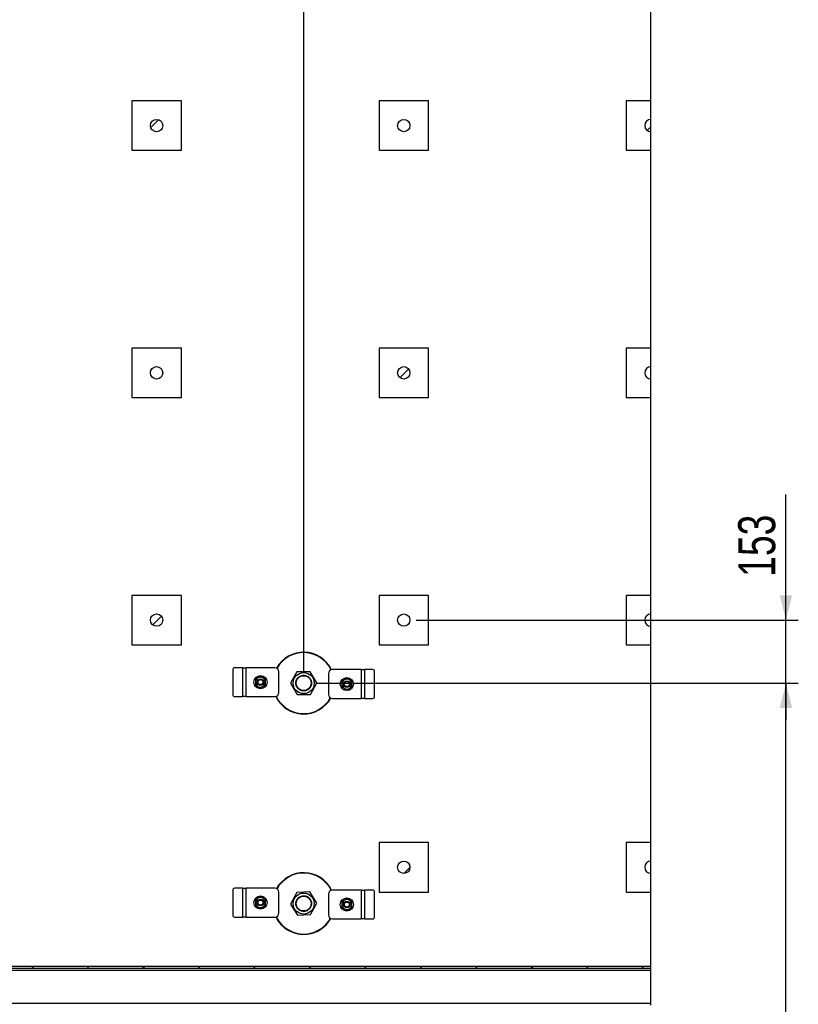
# Model space of a CAD drawing. Header units: millimetres. Extents: x 0 to 841, y 0 to 594.
# Tile 28 of 190: x 485 to 548, y 146 to 226. Entities that reach past the tile are written whole.
import ezdxf

# ---------------------------------------------------------------- set-up
doc = ezdxf.new("R2010")
doc.units = ezdxf.units.MM
doc.layers.add('COTES', color=1, linetype='Continuous')
doc.layers.add('TRAIT-FINS', color=9, linetype='Continuous')
doc.layers.add('TRAIT-FORT', color=4, linetype='Continuous', lineweight=25)
doc.styles.add('SLDTEXTSTYLE0', font='TXT', dxfattribs={"width": 0.75})
doc.dimstyles.new('SLDDIMSTYLE0', dxfattribs={"dimtxt": 3, "dimasz": 2, "dimexe": 0, "dimexo": 0.0625, "dimgap": 0.75, "dimtad": 1, "dimdec": 0, "dimlfac": 30, "dimrnd": 1e-09, "dimzin": 12, "dimdsep": 46, "dimtxsty": 'SLDTEXTSTYLE0', "dimsah": 1, "dimcen": 0.09, "dimadec": 0, "dimazin": 3, "dimtfac": 1, "dimtdec": 0, "dimtofl": 0, "dimtmove": 0, "dimatfit": 3, "dimfxl": 1, "dimfrac": 2, "dimtolj": 1, "dimtzin": 12, "dimarcsym": 0})
doc.dimstyles.new('SLDDIMSTYLE1', dxfattribs={"dimtxt": 3, "dimasz": 2, "dimexe": 0, "dimexo": 0.0625, "dimgap": 0.75, "dimtad": 1, "dimdec": 0, "dimlfac": 30, "dimrnd": 1e-09, "dimzin": 12, "dimdsep": 46, "dimtxsty": 'SLDTEXTSTYLE0', "dimsah": 1, "dimcen": 0.09, "dimadec": 0, "dimazin": 3, "dimtfac": 1, "dimtdec": 0, "dimtmove": 0, "dimatfit": 0, "dimfxl": 1, "dimfrac": 2, "dimtolj": 1, "dimtzin": 12, "dimarcsym": 0})

# ---------------------------------------------------------------- blocks, each defined once
blk = doc.blocks.new('_D_37')
at = {"layer": 'COTES', "color": 1, "transparency": 16777216}
for p, q in [((507.741, 173.034), (507.741, 277.051)), ((535.841, 178.134), (535.841, 277.051)), ((507.741, 276.051), (535.841, 276.051))]:
    blk.add_line(p, q, dxfattribs=at)
for points in [[(507.741, 276.051), (509.741, 275.551), (509.741, 276.551)], [(535.841, 276.051), (533.841, 276.551), (533.841, 275.551)]]:
    blk.add_solid(points, dxfattribs=at)
at = {"layer": 'COTES', "color": 1, "transparency": 16777216, "insert": (518.466, 279.919), "char_height": 3, "attachment_point": 1, "style": 'SLDTEXTSTYLE0'}
blk.add_mtext('843', dxfattribs=at)
blk = doc.blocks.new('_D_38')
at = {"layer": 'COTES', "color": 1, "transparency": 16777216}
for p, q in [((433.741, 248.368), (433.741, 277.051)), ((507.741, 173.034), (507.741, 277.051)), ((433.741, 276.051), (507.741, 276.051))]:
    blk.add_line(p, q, dxfattribs=at)
for points in [[(433.741, 276.051), (435.741, 275.551), (435.741, 276.551)], [(507.741, 276.051), (505.741, 276.551), (505.741, 275.551)]]:
    blk.add_solid(points, dxfattribs=at)
at = {"layer": 'COTES', "color": 1, "transparency": 16777216, "insert": (466.308, 279.919), "char_height": 3, "attachment_point": 1, "style": 'SLDTEXTSTYLE0'}
blk.add_mtext('2220', dxfattribs=at)
blk = doc.blocks.new('_D_47')
at = {"layer": 'COTES', "color": 1, "transparency": 16777216}
for p, q in [((508.741, 172.034), (547.776, 172.034)), ((546.776, 98.034), (546.776, 172.034)), ((508.741, 98.034), (547.776, 98.034))]:
    blk.add_line(p, q, dxfattribs=at)
for points in [[(546.776, 172.034), (546.276, 170.034), (547.276, 170.034)], [(546.776, 98.034), (547.276, 100.034), (546.276, 100.034)]]:
    blk.add_solid(points, dxfattribs=at)
at = {"layer": 'COTES', "color": 1, "transparency": 16777216, "insert": (542.909, 130.601), "char_height": 3, "attachment_point": 1, "rotation": 90, "style": 'SLDTEXTSTYLE0'}
blk.add_mtext('2220', dxfattribs=at)
blk = doc.blocks.new('_D_48')
at = {"layer": 'COTES', "color": 1, "transparency": 16777216}
for p, q in [((546.776, 177.134), (546.776, 187.286)), ((516.841, 177.134), (547.776, 177.134)), ((546.776, 172.034), (546.776, 177.134)), ((508.741, 172.034), (547.776, 172.034)), ((546.776, 172.034), (546.776, 169.034))]:
    blk.add_line(p, q, dxfattribs=at)
for points in [[(546.776, 177.134), (547.276, 179.134), (546.276, 179.134)], [(546.776, 172.034), (546.276, 170.034), (547.276, 170.034)]]:
    blk.add_solid(points, dxfattribs=at)
at = {"layer": 'COTES', "color": 1, "transparency": 16777216, "insert": (542.909, 180.636), "char_height": 3, "attachment_point": 1, "rotation": 90, "style": 'SLDTEXTSTYLE0'}
blk.add_mtext('153', dxfattribs=at)

msp = doc.modelspace()

# ---------------------------------------------------------------- hatches: boundary and pattern name
at = {"layer": 'TRAIT-FINS'}
h = msp.add_hatch(dxfattribs=at)
h.set_pattern_fill('ANSI31', color=9, style=0)
edge = h.paths.add_edge_path(flags=0)
edge.add_arc((495.841, 217.134), 0.5, 0, 360)
h = msp.add_hatch(dxfattribs=at)
h.set_pattern_fill('ANSI31', color=9, style=0)
edge = h.paths.add_edge_path(flags=0)
edge.add_arc((515.841, 217.134), 0.5, 0, 360)
h = msp.add_hatch(dxfattribs=at)
h.set_pattern_fill('ANSI31', color=9, style=0)
edge = h.paths.add_edge_path(flags=0)
edge.add_arc((535.841, 217.134), 0.5, 90, 270)
edge.add_line((535.841, 216.634), (535.841, 217.634))
h = msp.add_hatch(dxfattribs=at)
h.set_pattern_fill('ANSI31', color=9, style=0)
edge = h.paths.add_edge_path(flags=0)
edge.add_arc((495.841, 197.134), 0.5, 0, 360)
h = msp.add_hatch(dxfattribs=at)
h.set_pattern_fill('ANSI31', color=9, style=0)
edge = h.paths.add_edge_path(flags=0)
edge.add_arc((515.841, 197.134), 0.5, 0, 360)
h = msp.add_hatch(dxfattribs=at)
h.set_pattern_fill('ANSI31', color=9, style=0)
edge = h.paths.add_edge_path(flags=0)
edge.add_arc((535.841, 197.134), 0.5, 90, 270)
edge.add_line((535.841, 196.634), (535.841, 197.634))
h = msp.add_hatch(dxfattribs=at)
h.set_pattern_fill('ANSI31', color=9, style=0)
edge = h.paths.add_edge_path(flags=0)
edge.add_arc((495.841, 177.134), 0.5, 0, 360)
h = msp.add_hatch(dxfattribs=at)
h.set_pattern_fill('ANSI31', color=9, style=0)
edge = h.paths.add_edge_path(flags=0)
edge.add_arc((515.841, 177.134), 0.5, 0, 360)
h = msp.add_hatch(dxfattribs=at)
h.set_pattern_fill('ANSI31', color=9, style=0)
edge = h.paths.add_edge_path(flags=0)
edge.add_arc((535.841, 177.134), 0.5, 90, 270)
edge.add_line((535.841, 176.634), (535.841, 177.634))
h = msp.add_hatch(dxfattribs=at)
h.set_pattern_fill('ANSI32', color=9, style=0)
edge = h.paths.add_edge_path(flags=0)
edge.add_arc((507.741, 172.034), 0.6, 0, 360)
h = msp.add_hatch(dxfattribs=at)
h.set_pattern_fill('ANSI31', color=9, style=0)
edge = h.paths.add_edge_path(flags=0)
edge.add_arc((515.841, 157.134), 0.5, 0, 360)
h = msp.add_hatch(dxfattribs=at)
h.set_pattern_fill('ANSI31', color=9, style=0)
edge = h.paths.add_edge_path(flags=0)
edge.add_arc((535.841, 157.134), 0.5, 90, 270)
edge.add_line((535.841, 156.634), (535.841, 157.634))
h = msp.add_hatch(dxfattribs=at)
h.set_pattern_fill('ANSI32', color=9, style=0)
edge = h.paths.add_edge_path(flags=0)
edge.add_arc((507.741, 154.201), 0.6, 0, 360)
h = msp.add_hatch(dxfattribs=at)
h.set_pattern_fill('ANSI31', color=9, style=0)
h.paths.add_polyline_path([(535.841, 149.134), (329.547, 149.134), (329.547, 148.968), (535.841, 148.968)], flags=0)

# ---------------------------------------------------------------- linework, layer by layer
at = {"layer": 'TRAIT-FORT', "color": 4, "linetype": 'Continuous', "lineweight": 25}
for p, q in [((535.841, 219.134), (535.841, 235.134)), ((497.841, 219.134), (493.841, 219.134)), ((493.841, 219.134), (493.841, 215.134)), ((497.841, 215.134), (497.841, 219.134)), ((517.841, 219.134), (513.841, 219.134)), ((513.841, 219.134), (513.841, 215.134)), ((517.841, 215.134), (517.841, 219.134)), ((533.841, 219.134), (533.841, 215.134)), ((535.841, 219.134), (533.841, 219.134)), ((535.841, 217.634), (535.841, 219.134)), ((535.841, 216.634), (535.841, 217.634)), ((535.841, 215.134), (535.841, 216.634)), ((493.841, 215.134), (497.841, 215.134)), ((513.841, 215.134), (517.841, 215.134)), ((533.841, 215.134), (535.841, 215.134)), ((535.841, 199.134), (535.841, 215.134)), ((497.841, 199.134), (493.841, 199.134)), ((493.841, 199.134), (493.841, 195.134)), ((497.841, 195.134), (497.841, 199.134)), ((517.841, 199.134), (513.841, 199.134)), ((513.841, 199.134), (513.841, 195.134)), ((517.841, 195.134), (517.841, 199.134)), ((535.841, 199.134), (533.841, 199.134)), ((533.841, 199.134), (533.841, 195.134)), ((535.841, 197.634), (535.841, 199.134)), ((535.841, 196.634), (535.841, 197.634)), ((535.841, 195.134), (535.841, 196.634)), ((493.841, 195.134), (497.841, 195.134)), ((513.841, 195.134), (517.841, 195.134)), ((533.841, 195.134), (535.841, 195.134)), ((535.841, 179.134), (535.841, 195.134)), ((493.841, 179.134), (493.841, 175.134)), ((497.841, 179.134), (493.841, 179.134)), ((497.841, 175.134), (497.841, 179.134)), ((513.841, 179.134), (513.841, 175.134)), ((517.841, 179.134), (513.841, 179.134)), ((517.841, 175.134), (517.841, 179.134)), ((533.841, 179.134), (533.841, 175.134)), ((535.841, 179.134), (533.841, 179.134)), ((535.841, 177.634), (535.841, 179.134)), ((535.841, 176.634), (535.841, 177.634)), ((535.841, 175.134), (535.841, 176.634)), ((493.841, 175.134), (497.841, 175.134)), ((513.841, 175.134), (517.841, 175.134)), ((533.841, 175.134), (535.841, 175.134)), ((535.841, 159.134), (535.841, 175.134)), ((502.004, 173.113), (502.004, 171.113)), ((502.808, 173.28), (502.149, 173.28)), ((502.808, 170.946), (502.808, 173.28)), ((502.808, 173.28), (503.075, 173.28)), ((505.408, 173.28), (503.075, 173.28)), ((503.075, 170.946), (503.075, 173.28)), ((505.742, 171.28), (505.742, 172.946)), ((507.201, 172.944), (506.682, 172.021)), ((508.259, 172.957), (507.201, 172.944)), ((508.799, 172.047), (508.259, 172.957)), ((512.407, 173.122), (510.073, 173.122)), ((512.407, 173.122), (512.407, 170.789)), ((512.407, 173.122), (512.673, 173.122)), ((512.673, 173.122), (512.673, 170.789)), ((513.333, 173.122), (512.673, 173.122)), ((513.477, 170.956), (513.477, 172.956)), ((508.281, 171.124), (508.799, 172.047)), ((509.74, 172.789), (509.74, 171.122)), ((506.682, 172.021), (507.223, 171.111)), ((502.149, 170.946), (502.808, 170.946)), ((503.075, 170.946), (502.808, 170.946)), ((503.075, 170.946), (505.408, 170.946)), ((507.223, 171.111), (508.281, 171.124)), ((510.073, 170.789), (512.407, 170.789)), ((512.673, 170.789), (512.407, 170.789)), ((512.673, 170.789), (513.333, 170.789)), ((517.841, 159.134), (513.841, 159.134)), ((513.841, 159.134), (513.841, 155.134)), ((517.841, 155.134), (517.841, 159.134)), ((533.841, 159.134), (533.841, 155.134)), ((535.841, 159.134), (533.841, 159.134)), ((535.841, 157.634), (535.841, 159.134)), ((535.841, 156.634), (535.841, 157.634)), ((535.841, 155.134), (535.841, 156.634)), ((502.808, 155.446), (502.149, 155.446)), ((502.808, 153.113), (502.808, 155.446)), ((502.808, 155.446), (503.075, 155.446)), ((505.408, 155.446), (503.075, 155.446)), ((503.075, 153.113), (503.075, 155.446)), ((502.004, 155.28), (502.004, 153.28)), ((505.742, 153.446), (505.742, 155.113)), ((507.175, 155.095), (506.683, 154.158)), ((508.233, 155.138), (507.175, 155.095)), ((508.798, 154.244), (508.233, 155.138)), ((509.74, 154.956), (509.74, 153.289)), ((512.407, 155.289), (510.073, 155.289)), ((512.407, 155.289), (512.407, 152.956)), ((512.407, 155.289), (512.673, 155.289)), ((512.673, 155.289), (512.673, 152.956)), ((513.333, 155.289), (512.673, 155.289)), ((513.477, 153.122), (513.477, 155.122)), ((513.841, 155.134), (517.841, 155.134)), ((533.841, 155.134), (535.841, 155.134)), ((535.841, 149.134), (535.841, 155.134)), ((506.683, 154.158), (507.249, 153.264)), ((508.307, 153.306), (508.798, 154.244)), ((502.149, 153.113), (502.808, 153.113)), ((503.075, 153.113), (502.808, 153.113)), ((503.075, 153.113), (505.408, 153.113)), ((507.249, 153.264), (508.307, 153.306)), ((510.073, 152.956), (512.407, 152.956)), ((512.673, 152.956), (512.407, 152.956)), ((512.673, 152.956), (513.333, 152.956)), ((329.547, 149.134), (535.841, 149.134)), ((329.547, 148.968), (535.841, 148.968)), ((535.841, 148.968), (535.841, 149.134)), ((535.841, 148.801), (535.841, 148.968)), ((329.547, 148.801), (535.841, 148.801)), ((535.841, 146.134), (535.841, 148.801)), ((329.547, 146.134), (535.841, 146.134)), ((535.841, 145.968), (535.841, 146.134))]:
    msp.add_line(p, q, dxfattribs=at)
for centre, radius in [((495.841, 217.134), 0.5), ((515.841, 217.134), 0.5), ((495.841, 197.134), 0.5), ((515.841, 197.134), 0.5), ((495.841, 177.134), 0.5), ((515.841, 177.134), 0.5), ((507.741, 172.034), 0.852), ((504.242, 172.113), 0.533), ((504.242, 172.113), 0.267), ((504.242, 172.113), 0.203), ((507.741, 172.034), 0.6), ((511.24, 171.956), 0.533), ((511.24, 171.956), 0.267), ((511.24, 171.956), 0.203), ((515.841, 157.134), 0.5), ((504.242, 154.28), 0.533), ((504.242, 154.28), 0.267), ((507.741, 154.201), 0.852), ((507.741, 154.201), 0.6), ((511.24, 154.122), 0.533), ((504.242, 154.28), 0.203), ((511.24, 154.122), 0.267), ((511.24, 154.122), 0.203)]:
    msp.add_circle(centre, radius, dxfattribs=at)
for centre, radius, start, end in [((535.841, 217.134), 0.5, 90, 270), ((535.841, 197.134), 0.5, 90, 270), ((535.841, 177.134), 0.5, 90, 270), ((507.741, 172.034), 2.5, 25.56706, 151.00638), ((507.741, 172.034), 2.467, 25.69337, 151.00373), ((502.161, 173.123), 0.157, 94.40195, 183.81126), ((505.408, 172.946), 0.333, 360, 90), ((510.073, 172.789), 0.333, 90, 180), ((513.321, 172.966), 0.157, 356.18874, 85.59805), ((504.242, 172.113), 0.4, 120, 180), ((504.242, 172.113), 0.4, 180, 240), ((504.242, 172.113), 0.4, 60, 120), ((504.242, 172.113), 0.4, 0, 60), ((504.242, 172.113), 0.4, 300, 0), ((511.24, 171.956), 0.4, 120, 180), ((511.24, 171.956), 0.4, 60, 120), ((511.24, 171.956), 0.4, 0, 60), ((504.242, 172.113), 0.4, 240, 300), ((505.408, 171.28), 0.333, 270, 360), ((511.24, 171.956), 0.4, 180, 240), ((511.24, 171.956), 0.4, 240, 300), ((511.24, 171.956), 0.4, 300, 0), ((502.161, 171.102), 0.157, 176.18874, 265.59805), ((507.741, 172.034), 2.5, 205.56706, 331.00638), ((507.741, 172.034), 2.467, 205.69337, 331.00373), ((510.073, 171.122), 0.333, 180, 270), ((513.321, 170.945), 0.157, 274.40195, 3.81126), ((535.841, 157.134), 0.5, 90, 270), ((507.741, 154.201), 2.5, 25.56707, 151.00638), ((507.741, 154.201), 2.467, 25.69337, 151.00373), ((502.161, 155.29), 0.157, 94.40195, 183.81126), ((505.408, 155.113), 0.333, 360, 90), ((504.242, 154.28), 0.4, 120, 180), ((504.242, 154.28), 0.4, 60, 120), ((504.242, 154.28), 0.4, 0, 60), ((510.073, 154.956), 0.333, 90, 180), ((513.321, 155.133), 0.157, 356.18874, 85.59805), ((504.242, 154.28), 0.4, 180, 240), ((504.242, 154.28), 0.4, 240, 300), ((504.242, 154.28), 0.4, 300, 0), ((511.24, 154.122), 0.4, 120, 180), ((511.24, 154.122), 0.4, 180, 240), ((511.24, 154.122), 0.4, 60, 120), ((511.24, 154.122), 0.4, 240, 300), ((511.24, 154.122), 0.4, 0, 60), ((511.24, 154.122), 0.4, 300, 0), ((502.161, 153.269), 0.157, 176.18874, 265.59805), ((505.408, 153.446), 0.333, 270, 360), ((507.741, 154.201), 2.5, 205.56706, 276.9484), ((507.741, 154.201), 2.467, 205.69337, 276.9484), ((507.741, 154.201), 2.467, 276.9484, 331.00373), ((507.741, 154.201), 2.5, 276.9484, 331.00638), ((510.073, 153.289), 0.333, 180, 270), ((513.321, 153.112), 0.157, 274.40195, 3.81126)]:
    msp.add_arc(centre, radius, start, end, dxfattribs=at)
for points, knots in [([(504.042, 172.459), (504.008, 172.44), (503.941, 172.401), (503.875, 172.363), (503.842, 172.344)], [0, 0, 0, 0, 0.497844, 1, 1, 1, 1]), ([(503.842, 172.344), (503.842, 172.306), (503.842, 172.229), (503.842, 172.152), (503.842, 172.113)], [0, 0, 0, 0, 0.4981655, 1, 1, 1, 1]), ([(503.842, 172.113), (503.842, 172.074), (503.842, 171.997), (503.842, 171.92), (503.842, 171.882)], [0, 0, 0, 0, 0.497844, 1, 1, 1, 1]), ([(504.242, 172.575), (504.209, 172.556), (504.143, 172.517), (504.075, 172.479), (504.042, 172.459)], [0, 0, 0, 0, 0.498165, 1, 1, 1, 1]), ([(504.442, 172.459), (504.408, 172.479), (504.341, 172.517), (504.275, 172.556), (504.242, 172.575)], [0, 0, 0, 0, 0.4978438, 1, 1, 1, 1]), ([(504.642, 172.344), (504.609, 172.363), (504.543, 172.401), (504.475, 172.44), (504.442, 172.459)], [0, 0, 0, 0, 0.498165, 1, 1, 1, 1]), ([(504.642, 172.113), (504.642, 172.151), (504.642, 172.229), (504.642, 172.305), (504.642, 172.344)], [0, 0, 0, 0, 0.497844, 1, 1, 1, 1]), ([(504.642, 171.882), (504.642, 171.92), (504.642, 171.997), (504.642, 172.074), (504.642, 172.113)], [0, 0, 0, 0, 0.498165, 1, 1, 1, 1]), ([(507.196, 171.711), (507.178, 171.745), (507.141, 171.816), (507.111, 171.935), (507.104, 172.063), (507.123, 172.192), (507.161, 172.294), (507.202, 172.37), (507.25, 172.438), (507.32, 172.512), (507.416, 172.582), (507.523, 172.633), (507.642, 172.664), (507.769, 172.671), (507.898, 172.652), (508.001, 172.615), (508.076, 172.573), (508.145, 172.525), (508.22, 172.456), (508.264, 172.39), (508.285, 172.357)], [0, 0, 0, 0, 0.058248, 0.119986, 0.18429, 0.249959, 0.315627, 0.347816, 0.380014, 0.441752, 0.5, 0.558248, 0.619986, 0.68429, 0.749959, 0.815627, 0.847816, 0.880014, 0.941752, 1, 1, 1, 1]), ([(508.285, 172.357), (508.303, 172.323), (508.34, 172.253), (508.37, 172.133), (508.378, 172.006), (508.359, 171.877), (508.321, 171.774), (508.279, 171.699), (508.232, 171.63), (508.163, 171.555), (508.096, 171.511), (508.064, 171.49)], [0, 0, 0, 0, 0.116497, 0.239972, 0.36858, 0.499917, 0.631255, 0.695633, 0.760028, 0.883503, 1, 1, 1, 1]), ([(511.04, 172.302), (511.007, 172.283), (510.939, 172.244), (510.873, 172.206), (510.84, 172.186)], [0, 0, 0, 0, 0.497844, 1, 1, 1, 1]), ([(510.84, 172.186), (510.84, 172.148), (510.84, 172.072), (510.84, 171.994), (510.84, 171.956)], [0, 0, 0, 0, 0.4981655, 1, 1, 1, 1]), ([(511.24, 172.417), (511.207, 172.398), (511.141, 172.36), (511.074, 172.321), (511.04, 172.302)], [0, 0, 0, 0, 0.498165, 1, 1, 1, 1]), ([(511.44, 172.302), (511.407, 172.321), (511.339, 172.36), (511.273, 172.398), (511.24, 172.417)], [0, 0, 0, 0, 0.497844, 1, 1, 1, 1]), ([(511.64, 172.186), (511.607, 172.206), (511.541, 172.244), (511.474, 172.282), (511.44, 172.302)], [0, 0, 0, 0, 0.498165, 1, 1, 1, 1]), ([(511.64, 171.956), (511.64, 171.994), (511.64, 172.072), (511.64, 172.148), (511.64, 172.186)], [0, 0, 0, 0, 0.497844, 1, 1, 1, 1]), ([(503.842, 171.882), (503.875, 171.863), (503.941, 171.825), (504.008, 171.786), (504.042, 171.766)], [0, 0, 0, 0, 0.498165, 1, 1, 1, 1]), ([(504.042, 171.766), (504.075, 171.747), (504.142, 171.708), (504.208, 171.67), (504.242, 171.651)], [0, 0, 0, 0, 0.497844, 1, 1, 1, 1]), ([(504.242, 171.651), (504.275, 171.67), (504.341, 171.708), (504.408, 171.747), (504.442, 171.766)], [0, 0, 0, 0, 0.498165, 1, 1, 1, 1]), ([(504.442, 171.766), (504.475, 171.786), (504.542, 171.824), (504.608, 171.863), (504.642, 171.882)], [0, 0, 0, 0, 0.497844, 1, 1, 1, 1]), ([(508.064, 171.49), (508.03, 171.472), (507.959, 171.435), (507.84, 171.405), (507.712, 171.397), (507.583, 171.416), (507.481, 171.454), (507.405, 171.496), (507.337, 171.544), (507.262, 171.612), (507.218, 171.679), (507.196, 171.711)], [0, 0, 0, 0, 0.116497, 0.239972, 0.36858, 0.499917, 0.631255, 0.695633, 0.760028, 0.883503, 1, 1, 1, 1]), ([(510.84, 171.956), (510.84, 171.917), (510.84, 171.839), (510.84, 171.763), (510.84, 171.725)], [0, 0, 0, 0, 0.497844, 1, 1, 1, 1]), ([(510.84, 171.725), (510.873, 171.706), (510.939, 171.667), (511.006, 171.629), (511.04, 171.609)], [0, 0, 0, 0, 0.498165, 1, 1, 1, 1]), ([(511.04, 171.609), (511.073, 171.59), (511.14, 171.551), (511.207, 171.513), (511.24, 171.494)], [0, 0, 0, 0, 0.497844, 1, 1, 1, 1]), ([(511.24, 171.494), (511.273, 171.513), (511.339, 171.551), (511.406, 171.59), (511.44, 171.609)], [0, 0, 0, 0, 0.498165, 1, 1, 1, 1]), ([(511.44, 171.609), (511.473, 171.628), (511.54, 171.667), (511.607, 171.705), (511.64, 171.725)], [0, 0, 0, 0, 0.4978438, 1, 1, 1, 1]), ([(511.64, 171.725), (511.64, 171.763), (511.64, 171.839), (511.64, 171.917), (511.64, 171.956)], [0, 0, 0, 0, 0.498165, 1, 1, 1, 1]), ([(504.042, 154.626), (504.008, 154.607), (503.941, 154.568), (503.875, 154.53), (503.842, 154.51)], [0, 0, 0, 0, 0.497844, 1, 1, 1, 1]), ([(504.242, 154.741), (504.209, 154.722), (504.143, 154.684), (504.075, 154.645), (504.042, 154.626)], [0, 0, 0, 0, 0.498165, 1, 1, 1, 1]), ([(504.442, 154.626), (504.408, 154.645), (504.341, 154.684), (504.275, 154.722), (504.242, 154.741)], [0, 0, 0, 0, 0.497844, 1, 1, 1, 1]), ([(504.642, 154.51), (504.609, 154.53), (504.543, 154.568), (504.475, 154.607), (504.442, 154.626)], [0, 0, 0, 0, 0.498165, 1, 1, 1, 1]), ([(507.18, 154.495), (507.2, 154.528), (507.241, 154.597), (507.327, 154.685), (507.431, 154.758), (507.551, 154.81), (507.658, 154.831), (507.744, 154.835), (507.828, 154.831), (507.927, 154.81), (508.037, 154.765), (508.136, 154.7), (508.225, 154.615), (508.298, 154.511), (508.35, 154.391), (508.371, 154.284), (508.375, 154.198), (508.37, 154.114), (508.351, 154.014), (508.318, 153.942), (508.302, 153.907)], [0, 0, 0, 0, 0.058248, 0.119986, 0.18429, 0.249959, 0.315627, 0.347816, 0.380014, 0.441752, 0.5, 0.558248, 0.619986, 0.68429, 0.749959, 0.815627, 0.847816, 0.880014, 0.941752, 1, 1, 1, 1]), ([(511.24, 154.584), (511.207, 154.565), (511.141, 154.527), (511.074, 154.488), (511.04, 154.469)], [0, 0, 0, 0, 0.498165, 1, 1, 1, 1]), ([(511.44, 154.469), (511.407, 154.488), (511.339, 154.527), (511.273, 154.565), (511.24, 154.584)], [0, 0, 0, 0, 0.497844, 1, 1, 1, 1]), ([(503.842, 154.51), (503.842, 154.472), (503.842, 154.396), (503.842, 154.318), (503.842, 154.28)], [0, 0, 0, 0, 0.4981655, 1, 1, 1, 1]), ([(503.842, 154.28), (503.842, 154.241), (503.842, 154.163), (503.842, 154.087), (503.842, 154.049)], [0, 0, 0, 0, 0.497844, 1, 1, 1, 1]), ([(503.842, 154.049), (503.875, 154.03), (503.941, 153.991), (504.008, 153.953), (504.042, 153.933)], [0, 0, 0, 0, 0.498165, 1, 1, 1, 1]), ([(504.042, 153.933), (504.075, 153.914), (504.142, 153.875), (504.208, 153.837), (504.242, 153.818)], [0, 0, 0, 0, 0.497844, 1, 1, 1, 1]), ([(504.242, 153.818), (504.275, 153.837), (504.341, 153.875), (504.408, 153.914), (504.442, 153.933)], [0, 0, 0, 0, 0.4981655, 1, 1, 1, 1]), ([(504.442, 153.933), (504.475, 153.952), (504.542, 153.991), (504.608, 154.029), (504.642, 154.049)], [0, 0, 0, 0, 0.497844, 1, 1, 1, 1]), ([(504.642, 154.28), (504.642, 154.318), (504.642, 154.396), (504.642, 154.472), (504.642, 154.51)], [0, 0, 0, 0, 0.497844, 1, 1, 1, 1]), ([(504.642, 154.049), (504.642, 154.087), (504.642, 154.163), (504.642, 154.241), (504.642, 154.28)], [0, 0, 0, 0, 0.498165, 1, 1, 1, 1]), ([(507.447, 153.64), (507.413, 153.66), (507.345, 153.701), (507.257, 153.787), (507.183, 153.891), (507.132, 154.011), (507.11, 154.118), (507.106, 154.204), (507.111, 154.288), (507.131, 154.388), (507.164, 154.46), (507.18, 154.495)], [0, 0, 0, 0, 0.116497, 0.239972, 0.36858, 0.499917, 0.631255, 0.695633, 0.760028, 0.883503, 1, 1, 1, 1]), ([(508.302, 153.907), (508.282, 153.873), (508.241, 153.805), (508.155, 153.717), (508.051, 153.643), (507.931, 153.592), (507.824, 153.57), (507.738, 153.566), (507.654, 153.571), (507.554, 153.591), (507.482, 153.624), (507.447, 153.64)], [0, 0, 0, 0, 0.1164968, 0.2399717, 0.3685799, 0.4999174, 0.6312549, 0.6956328, 0.7600283, 0.8835032, 1, 1, 1, 1]), ([(511.04, 154.469), (511.007, 154.449), (510.939, 154.411), (510.873, 154.372), (510.84, 154.353)], [0, 0, 0, 0, 0.4978437, 1, 1, 1, 1]), ([(510.84, 154.353), (510.84, 154.315), (510.84, 154.239), (510.84, 154.161), (510.84, 154.122)], [0, 0, 0, 0, 0.4981655, 1, 1, 1, 1]), ([(510.84, 154.122), (510.84, 154.084), (510.84, 154.006), (510.84, 153.93), (510.84, 153.891)], [0, 0, 0, 0, 0.497844, 1, 1, 1, 1]), ([(510.84, 153.891), (510.873, 153.872), (510.939, 153.834), (511.006, 153.795), (511.04, 153.776)], [0, 0, 0, 0, 0.498165, 1, 1, 1, 1]), ([(511.04, 153.776), (511.073, 153.756), (511.14, 153.718), (511.207, 153.68), (511.24, 153.66)], [0, 0, 0, 0, 0.497844, 1, 1, 1, 1]), ([(511.24, 153.66), (511.273, 153.679), (511.339, 153.718), (511.406, 153.756), (511.44, 153.776)], [0, 0, 0, 0, 0.498165, 1, 1, 1, 1]), ([(511.64, 154.353), (511.607, 154.372), (511.541, 154.41), (511.474, 154.449), (511.44, 154.469)], [0, 0, 0, 0, 0.498165, 1, 1, 1, 1]), ([(511.44, 153.776), (511.473, 153.795), (511.54, 153.834), (511.607, 153.872), (511.64, 153.891)], [0, 0, 0, 0, 0.497844, 1, 1, 1, 1]), ([(511.64, 154.122), (511.64, 154.161), (511.64, 154.238), (511.64, 154.315), (511.64, 154.353)], [0, 0, 0, 0, 0.4978437, 1, 1, 1, 1]), ([(511.64, 153.891), (511.64, 153.929), (511.64, 154.006), (511.64, 154.083), (511.64, 154.122)], [0, 0, 0, 0, 0.498165, 1, 1, 1, 1])]:
    msp.add_open_spline(points, degree=3, knots=knots, dxfattribs=at)

# ---------------------------------------------------------------- dimensions: what is measured, and where the dimension line sits
at = {"layer": 'COTES', "color": 1}
for base, p1, p2, picture, middle in [((507.741, 276.051), (433.741, 247.368), (507.741, 172.034), '_D_38', (470.741, 276.051)), ((535.841, 276.051), (507.741, 172.034), (535.841, 177.134), '_D_37', (521.791, 276.051))]:
    dim = msp.add_linear_dim(base=base, p1=p1, p2=p2, dimstyle='SLDDIMSTYLE0', dxfattribs=at)
    dim.commit()
    dim.dimension.update_dxf_attribs({"geometry": picture, "text_midpoint": middle, "dimtype": 160})
for base, p1, p2, dimstyle, picture, middle in [((546.776, 177.134), (507.741, 172.034), (515.841, 177.134), 'SLDDIMSTYLE1', '_D_48', (546.776, 183.961)), ((546.776, 172.034), (507.741, 98.034), (507.741, 172.034), 'SLDDIMSTYLE0', '_D_47', (546.776, 135.034))]:
    dim = msp.add_linear_dim(base=base, p1=p1, p2=p2, angle=90, dimstyle=dimstyle, dxfattribs=at)
    dim.commit()
    dim.dimension.update_dxf_attribs({"geometry": picture, "text_midpoint": middle, "dimtype": 160})

doc.saveas('drawing.dxf')
